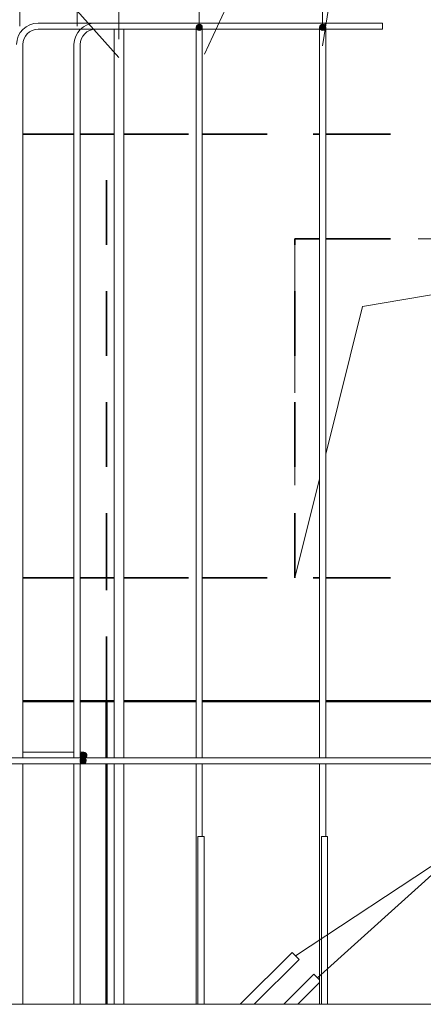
# Model space of a CAD drawing. Header units: millimetres. Extents: x -17544 to 38599, y 41716 to 49146.
# Tile 70 of 79: x 25011 to 25666, y 45708 to 47305. Entities that reach past the tile are written whole.
import ezdxf

# ---------------------------------------------------------------- set-up
doc = ezdxf.new("R2010")
doc.units = ezdxf.units.MM
doc.linetypes.add('01 Штриховая _4 мм_', pattern=[180, 105, -75])
doc.linetypes.add('ADSK_Невидимые', pattern=[150, 90, -60])
for name, color, linetype, lineweight in [('A-____-____-DIMS', 211, 'Continuous', 9), ('A-____-____-DIMS-30', 211, 'Continuous', 9), ('A-DETL-GENF-HDLN', 90, 'ADSK_Невидимые', 20), ('A-DETL-GENF-OTLN', 92, 'Continuous', 20), ('A-DOOR-____-OTLN', 31, 'Continuous', 20), ('A-FLOR-____-MCUT', 192, 'Continuous', 50), ('A-FLOR-____-OTLN', 192, 'Continuous', 20), ('A-WALL-____-MCUT', 113, 'Continuous', 50), ('A-WALL-____-OTLN', 113, 'Continuous', 20), ('S-RBAR-____-IDEN', 171, 'Continuous', 20), ('S-RBAR-____-MCUT', 171, 'Continuous', 20), ('S-RBAR-____-OTLN', 171, 'Continuous', 100)]:
    doc.layers.add(name, color=color, linetype=linetype, lineweight=lineweight)
doc.styles.add('GOST Common_I_1', font='GOST Common Italic.ttf', dxfattribs={"width": 0.8, "height": 75})
doc.dimstyles.new('ADSK_Округление_5мм__Узкий_', dxfattribs={"dimscale": 304.8, "dimtxt": 0.247469, "dimasz": 0.177165, "dimexe": 0.147638, "dimexo": 0.000322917, "dimgap": 0.03937, "dimtad": 1, "dimdec": 0, "dimlfac": 304.8, "dimrnd": 5, "dimdsep": 46, "dimtxsty": 'GOST Common_I_1', "dimblk1": 'OBLIQUE', "dimblk2": 'OBLIQUE', "dimsah": 1, "dimcen": 0.09, "dimdle": 0.147638, "dimazin": 0, "dimtfac": 1, "dimtdec": 4, "dimtix": 1, "dimtmove": 0, "dimatfit": 3, "dimfxl": 1, "dimtvp": 1, "dimtfill": 1, "dimtolj": 1, "dimtzin": 0, "dimlwd": 20, "dimlwe": 20, "dimarcsym": 2})
doc.dimstyles.new('ADSK_Округление_5мм__Узкий__1', dxfattribs={"dimscale": 304.8, "dimtxt": 0.247469, "dimasz": 0.177165, "dimexe": 0.147638, "dimexo": 0.000322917, "dimgap": 0.03937, "dimtad": 1, "dimdec": 0, "dimlfac": 304.8, "dimrnd": 5, "dimdsep": 46, "dimtxsty": 'GOST Common_I_1', "dimblk1": 'OBLIQUE', "dimblk2": 'OBLIQUE', "dimsah": 1, "dimcen": 0.09, "dimdle": 0.147638, "dimazin": 0, "dimtfac": 1, "dimtdec": 4, "dimtix": 1, "dimtmove": 1, "dimatfit": 3, "dimfxl": 1, "dimtvp": 1, "dimtfill": 1, "dimtolj": 1, "dimtzin": 0, "dimlwd": 20, "dimlwe": 20, "dimarcsym": 2})

# ---------------------------------------------------------------- blocks, each defined once
blk = doc.blocks.new('ADSK_Дверь_ПроемПрямоугольный - ADSK_Дверь_ПроемПрямоугольный-1757035-КЖ1_Р_ВЭ15_Армирование_5')
at = {"layer": 'A-DETL-GENF-HDLN'}
for p, q in [((-13175, 46400), (-13175, 46950)), ((-13175, 46950), (-13134.8, 46950)), ((-13124.8, 46950), (-12909.8, 46950)), ((-12899.8, 46950), (-12425, 46950)), ((-12425, 46950), (-12425, 46400))]:
    blk.add_line(p, q, dxfattribs=at)
at = {"layer": 'A-DETL-GENF-OTLN'}
for p, q in [((-12899.8, 46868.4), (-12425, 46950)), ((-13065, 46840), (-12909.8, 46866.7)), ((-13124.8, 46600.7), (-13065, 46840)), ((-13175, 46400), (-13134.8, 46560.7))]:
    blk.add_line(p, q, dxfattribs=at)
blk = doc.blocks.new('DIMBLOCK280-КЖ1_Р_ВЭ15_Армирование_5')
at = {"layer": 'A-____-____-DIMS-30', "lineweight": 20}
for p, q in [((24832.6, 47875.6), (24932, 47875.6)), ((24932, 47875.6), (24982.8, 47551.6)), ((24954.3, 47551.6), (24954.3, 47596.6)), ((25011.3, 47551.6), (25011.3, 47596.6)), ((24954.3, 47551.6), (25011.3, 47551.6)), ((24954.3, 47551.6), (24954.3, 47274.1)), ((25011.3, 47551.6), (25011.3, 47295))]:
    blk.add_line(p, q, dxfattribs=at)
at = {"layer": 'A-____-____-DIMS-30', "lineweight": 40}
for p, q in [((24954.3, 47551.6), (24981.3, 47578.6)), ((25011.3, 47551.6), (25038.3, 47578.6)), ((24954.3, 47551.6), (24927.3, 47524.6)), ((25011.3, 47551.6), (24984.3, 47524.6))]:
    blk.add_line(p, q, dxfattribs=at)
at = {"layer": 'A-____-____-DIMS-30', "color": 0, "lineweight": 20, "insert": (24832.6, 47985.6), "char_height": 75, "width": 101.253, "attachment_point": 1, "line_spacing_factor": 1.022761, "style": 'GOST Common_I_1', "bg_fill": 3, "box_fill_scale": 1.25, "bg_fill_color": 256, "bg_fill_true_color": 13158600, "bg_fill_transparency": 0}
blk.add_mtext('55', dxfattribs=at)
blk = doc.blocks.new('_Oblique')
at = {"color": 0, "linetype": 'ByBlock', "lineweight": -2}
blk.add_line((-0.5, -0.5), (0.5, 0.5), dxfattribs=at)
blk = doc.blocks.new('DIMBLOCK281-КЖ1_Р_ВЭ15_Армирование_5')
at = {"layer": 'A-____-____-DIMS-30', "lineweight": 20}
for p, q in [((25108.6, 48037.6), (25057.8, 47551.6)), ((25208, 48037.6), (25108.6, 48037.6)), ((25011.3, 47551.6), (25011.3, 47596.6)), ((25104.3, 47551.6), (25104.3, 47596.6)), ((25011.3, 47551.6), (25104.3, 47551.6)), ((25011.3, 47551.6), (25011.3, 47295)), ((25104.3, 47551.6), (25104.3, 47295))]:
    blk.add_line(p, q, dxfattribs=at)
at = {"layer": 'A-____-____-DIMS-30', "lineweight": 40}
for p, q in [((25011.3, 47551.6), (25038.3, 47578.6)), ((25104.3, 47551.6), (25131.3, 47578.6)), ((25011.3, 47551.6), (24984.3, 47524.6)), ((25104.3, 47551.6), (25077.3, 47524.6))]:
    blk.add_line(p, q, dxfattribs=at)
at = {"layer": 'A-____-____-DIMS-30', "color": 0, "lineweight": 20, "insert": (25123.6, 48147.6), "char_height": 75, "width": 101.253, "attachment_point": 1, "line_spacing_factor": 1.022761, "style": 'GOST Common_I_1', "bg_fill": 3, "box_fill_scale": 1.25, "bg_fill_color": 256, "bg_fill_true_color": 13158600, "bg_fill_transparency": 0}
blk.add_mtext('95', dxfattribs=at)
blk = doc.blocks.new('DIMBLOCK282-КЖ1_Р_ВЭ15_Армирование_5')
at = {"layer": 'A-____-____-DIMS-30', "lineweight": 20}
for p, q in [((25189, 47875.6), (25138.2, 47551.6)), ((25288.4, 47875.6), (25189, 47875.6)), ((25104.3, 47551.6), (25104.3, 47596.6)), ((25172.2, 47551.6), (25172.2, 47596.6)), ((25104.3, 47551.6), (25172.2, 47551.6)), ((25104.3, 47551.6), (25104.3, 47295)), ((25172.2, 47551.6), (25172.2, 47274.1))]:
    blk.add_line(p, q, dxfattribs=at)
at = {"layer": 'A-____-____-DIMS-30', "lineweight": 40}
for p, q in [((25104.3, 47551.6), (25131.3, 47578.6)), ((25172.2, 47551.6), (25199.2, 47578.6)), ((25104.3, 47551.6), (25077.3, 47524.6)), ((25172.2, 47551.6), (25145.2, 47524.6))]:
    blk.add_line(p, q, dxfattribs=at)
at = {"layer": 'A-____-____-DIMS-30', "color": 0, "lineweight": 20, "insert": (25204, 47985.6), "char_height": 75, "width": 101.253, "attachment_point": 1, "line_spacing_factor": 1.022761, "style": 'GOST Common_I_1', "bg_fill": 3, "box_fill_scale": 1.25, "bg_fill_color": 256, "bg_fill_true_color": 13158600, "bg_fill_transparency": 0}
blk.add_mtext('70', dxfattribs=at)
blk = doc.blocks.new('DIMBLOCK283-КЖ1_Р_ВЭ15_Армирование_5')
at = {"layer": 'A-____-____-DIMS-30', "lineweight": 20}
for p, q in [((25317.3, 47713.6), (25237.2, 47551.6)), ((25447.4, 47713.6), (25317.3, 47713.6)), ((25172.2, 47551.6), (25172.2, 47596.6)), ((25302.3, 47551.6), (25302.3, 47596.6)), ((25172.2, 47551.6), (25302.3, 47551.6)), ((25172.2, 47551.6), (25172.2, 47274.1)), ((25302.3, 47551.6), (25302.3, 47293.1))]:
    blk.add_line(p, q, dxfattribs=at)
at = {"layer": 'A-____-____-DIMS-30', "lineweight": 40}
for p, q in [((25172.2, 47551.6), (25199.2, 47578.6)), ((25302.3, 47551.6), (25329.3, 47578.6)), ((25172.2, 47551.6), (25145.2, 47524.6)), ((25302.3, 47551.6), (25275.3, 47524.6))]:
    blk.add_line(p, q, dxfattribs=at)
at = {"layer": 'A-____-____-DIMS-30', "color": 0, "lineweight": 20, "insert": (25332.3, 47823.6), "char_height": 75, "width": 138.073, "attachment_point": 1, "line_spacing_factor": 1.022761, "style": 'GOST Common_I_1', "bg_fill": 3, "box_fill_scale": 1.25, "bg_fill_color": 256, "bg_fill_true_color": 13158600, "bg_fill_transparency": 0}
blk.add_mtext('130', dxfattribs=at)
blk = doc.blocks.new('DIMBLOCK284-КЖ1_Р_ВЭ15_Армирование_5')
at = {"layer": 'A-____-____-DIMS-30', "lineweight": 20}
for p, q in [((25302.3, 47551.6), (25302.3, 47596.6)), ((25502.3, 47551.6), (25502.3, 47596.6)), ((25302.3, 47551.6), (25502.3, 47551.6)), ((25302.3, 47551.6), (25302.3, 47293.1)), ((25502.3, 47551.6), (25502.3, 47293.1))]:
    blk.add_line(p, q, dxfattribs=at)
at = {"layer": 'A-____-____-DIMS-30', "lineweight": 40}
for p, q in [((25302.3, 47551.6), (25329.3, 47578.6)), ((25502.3, 47551.6), (25529.3, 47578.6)), ((25302.3, 47551.6), (25275.3, 47524.6)), ((25502.3, 47551.6), (25475.3, 47524.6))]:
    blk.add_line(p, q, dxfattribs=at)
at = {"layer": 'A-____-____-DIMS-30', "color": 0, "lineweight": 20, "insert": (25339, 47661.6), "char_height": 75, "width": 151.88, "attachment_point": 1, "line_spacing_factor": 1.022761, "style": 'GOST Common_I_1', "bg_fill": 3, "box_fill_scale": 1.25, "bg_fill_color": 256, "bg_fill_true_color": 13158600, "bg_fill_transparency": 0}
blk.add_mtext('200', dxfattribs=at)
blk = doc.blocks.new('DIMBLOCK285-КЖ1_Р_ВЭ15_Армирование_5')
at = {"layer": 'A-____-____-DIMS-30', "lineweight": 20}
for p, q in [((25502.3, 47551.6), (25502.3, 47596.6)), ((25727.3, 47551.6), (25727.3, 47596.6)), ((25502.3, 47551.6), (25727.3, 47551.6)), ((25502.3, 47551.6), (25502.3, 47293.1)), ((25727.3, 47551.6), (25727.3, 47293.1))]:
    blk.add_line(p, q, dxfattribs=at)
at = {"layer": 'A-____-____-DIMS-30', "lineweight": 40}
for p, q in [((25502.3, 47551.6), (25529.3, 47578.6)), ((25727.3, 47551.6), (25754.3, 47578.6)), ((25502.3, 47551.6), (25475.3, 47524.6)), ((25727.3, 47551.6), (25700.3, 47524.6))]:
    blk.add_line(p, q, dxfattribs=at)
at = {"layer": 'A-____-____-DIMS-30', "color": 0, "lineweight": 20, "insert": (25551.5, 47661.6), "char_height": 75, "width": 151.88, "attachment_point": 1, "line_spacing_factor": 1.022761, "style": 'GOST Common_I_1', "bg_fill": 3, "box_fill_scale": 1.25, "bg_fill_color": 256, "bg_fill_true_color": 13158600, "bg_fill_transparency": 0}
blk.add_mtext('225', dxfattribs=at)

msp = doc.modelspace()

# ---------------------------------------------------------------- hatches: boundary and pattern name
at = {"layer": 'S-RBAR-____-MCUT'}
h = msp.add_hatch(color=256, dxfattribs=at)
edge = h.paths.add_edge_path()
edge.add_arc((25302.277, 47293.1452), 5, 0, 360)
h = msp.add_hatch(color=256, dxfattribs=at)
edge = h.paths.add_edge_path()
edge.add_arc((25302.277, 47293.1452), 5, 0, 360)
for points in [[(25303.8221, 47288.3899), (25307.277, 47293.1452), (25303.8221, 47297.9005), (25298.2319, 47296.0841), (25298.2319, 47290.2063)], [(25303.8221, 47288.3899), (25307.277, 47293.1452), (25303.8221, 47297.9005), (25298.2319, 47296.0841), (25298.2319, 47290.2063)], [(25503.8221, 47288.3899), (25507.277, 47293.1452), (25503.8221, 47297.9005), (25498.2319, 47296.0841), (25498.2319, 47290.2063)], [(25503.8221, 47288.3899), (25507.277, 47293.1452), (25503.8221, 47297.9005), (25498.2319, 47296.0841), (25498.2319, 47290.2063)], [(25111.1514, 46098.9562), (25117.0292, 46098.9562), (25118.8456, 46104.5464), (25114.0903, 46108.0013), (25109.335, 46104.5464)], [(25115.0903, 46107.0013), (25119.8456, 46110.4562), (25118.0292, 46116.0464), (25112.1514, 46116.0464), (25110.335, 46110.4562)]]:
    msp.add_hatch(color=256, dxfattribs=at).paths.add_polyline_path(points)
h = msp.add_hatch(color=256, dxfattribs=at)
edge = h.paths.add_edge_path()
edge.add_arc((25502.277, 47293.1452), 5, 0, 360)
h = msp.add_hatch(color=256, dxfattribs=at)
edge = h.paths.add_edge_path()
edge.add_arc((25502.277, 47293.1452), 5, 0, 360)
h = msp.add_hatch(color=256, dxfattribs=at)
edge = h.paths.add_edge_path()
edge.add_arc((25114.0903, 46103.0013), 5, 0, 360)
h = msp.add_hatch(color=256, dxfattribs=at)
edge = h.paths.add_edge_path()
edge.add_arc((25115.0903, 46112.0013), 5, 0, 360)

# ---------------------------------------------------------------- linework, layer by layer
at = {"layer": 'A-FLOR-____-MCUT', "linetype": '01 Штриховая _4 мм_', "lineweight": 35}
for p, q in [((25016.3064, 47120), (25099.277, 47120)), ((25109.277, 47120), (25164.1706, 47120)), ((25180.1706, 47120), (25297.277, 47120)), ((25307.277, 47120), (25497.277, 47120)), ((25507.277, 47120), (25722.277, 47120)), ((25099.277, 46400), (25016.3064, 46400)), ((25152.0903, 46400), (25109.277, 46400)), ((25152.0903, 46200), (25152.0903, 46400)), ((25016.3064, 46200), (25099.277, 46200)), ((25109.277, 46200), (25152.0903, 46200))]:
    msp.add_line(p, q, dxfattribs=at)
at = {"layer": 'A-FLOR-____-OTLN', "linetype": '01 Штриховая _4 мм_', "lineweight": 35}
for p, q in [((25152.0903, 46400), (25164.1706, 46400)), ((25180.1706, 46400), (25297.277, 46400)), ((25307.277, 46400), (25497.277, 46400)), ((25507.277, 46400), (25722.277, 46400)), ((25164.1706, 46200), (25152.1399, 46200)), ((25297.277, 46200), (25180.1706, 46200)), ((25497.277, 46200), (25307.277, 46200)), ((25722.277, 46200), (25507.277, 46200))]:
    msp.add_line(p, q, dxfattribs=at)
at = {"layer": 'A-WALL-____-MCUT', "linetype": '01 Штриховая _4 мм_', "lineweight": 35}
for p, q in [((25099.277, 47120), (25016.3064, 47120)), ((25152.0903, 47120), (25109.277, 47120)), ((25152.0903, 46400), (25152.0903, 47120)), ((25016.3064, 46400), (25099.277, 46400)), ((25109.277, 46400), (25152.0903, 46400))]:
    msp.add_line(p, q, dxfattribs=at)
at = {"layer": 'A-WALL-____-MCUT'}
for p, q in [((25099.277, 46200), (25016.3064, 46200)), ((25152.0903, 46200), (25109.277, 46200)), ((25152.0903, 46108), (25152.0903, 46200)), ((25152.0903, 45708), (25152.0903, 46098))]:
    msp.add_line(p, q, dxfattribs=at)
at = {"layer": 'A-WALL-____-OTLN', "linetype": '01 Штриховая _4 мм_', "lineweight": 35}
for p, q in [((25457.0903, 46400), (25457.0903, 46950)), ((25457.0903, 46950), (25497.277, 46950)), ((25507.277, 46950), (25722.277, 46950)), ((25152.1399, 46400), (25164.1706, 46400)), ((25180.1706, 46400), (25297.277, 46400)), ((25307.277, 46400), (25457.0903, 46400))]:
    msp.add_line(p, q, dxfattribs=at)
at = {"layer": 'A-WALL-____-OTLN', "lineweight": 50}
for p, q in [((25164.1706, 46200), (25152.1399, 46200)), ((25297.277, 46200), (25180.1706, 46200)), ((25497.277, 46200), (25307.277, 46200)), ((25722.277, 46200), (25507.277, 46200))]:
    msp.add_line(p, q, dxfattribs=at)
at = {"layer": 'S-RBAR-____-IDEN'}
for p in [(25458.4419, 45786.4823), (25493.7972, 45751.127)]:
    msp.add_line(p, (25738.3479, 45971.3248), dxfattribs=at)
at = {"layer": 'S-RBAR-____-MCUT'}
for p, q in [((25303.8221, 47297.9005), (25298.2319, 47296.0841)), ((25303.8221, 47297.9005), (25298.2319, 47296.0841)), ((25298.2319, 47296.0841), (25298.2319, 47290.2063)), ((25298.2319, 47296.0841), (25298.2319, 47290.2063)), ((25298.2319, 47290.2063), (25303.8221, 47288.3899)), ((25298.2319, 47290.2063), (25303.8221, 47288.3899)), ((25307.277, 47293.1452), (25303.8221, 47297.9005)), ((25307.277, 47293.1452), (25303.8221, 47297.9005)), ((25303.8221, 47288.3899), (25307.277, 47293.1452)), ((25303.8221, 47288.3899), (25307.277, 47293.1452)), ((25503.8221, 47297.9005), (25498.2319, 47296.0841)), ((25503.8221, 47297.9005), (25498.2319, 47296.0841)), ((25498.2319, 47296.0841), (25498.2319, 47290.2063)), ((25498.2319, 47296.0841), (25498.2319, 47290.2063)), ((25498.2319, 47290.2063), (25503.8221, 47288.3899)), ((25498.2319, 47290.2063), (25503.8221, 47288.3899)), ((25507.277, 47293.1452), (25503.8221, 47297.9005)), ((25507.277, 47293.1452), (25503.8221, 47297.9005)), ((25503.8221, 47288.3899), (25507.277, 47293.1452)), ((25503.8221, 47288.3899), (25507.277, 47293.1452)), ((25114.0903, 46108.0013), (25109.335, 46104.5464)), ((25109.335, 46104.5464), (25111.1514, 46098.9562)), ((25112.1514, 46116.0464), (25110.335, 46110.4562)), ((25110.335, 46110.4562), (25115.0903, 46107.0013)), ((25118.0292, 46116.0464), (25112.1514, 46116.0464)), ((25118.8456, 46104.5464), (25114.0903, 46108.0013)), ((25115.0903, 46107.0013), (25119.8456, 46110.4562)), ((25117.0292, 46098.9562), (25118.8456, 46104.5464)), ((25119.8456, 46110.4562), (25118.0292, 46116.0464)), ((25111.1514, 46098.9562), (25117.0292, 46098.9562))]:
    msp.add_line(p, q, dxfattribs=at)
for centre in [(25302.277, 47293.1452), (25302.277, 47293.1452), (25502.277, 47293.1452), (25502.277, 47293.1452), (25114.0903, 46103.0013), (25115.0903, 46112.0013)]:
    msp.add_circle(centre, 5, dxfattribs=at)
at = {"layer": 'S-RBAR-____-OTLN', "lineweight": 20}
for p, q in [((25041.3064, 47300), (25506.3064, 47300)), ((25041.3064, 47290), (25297.277, 47290)), ((25134.277, 47300), (25599.277, 47300)), ((25134.277, 47290), (25297.277, 47290)), ((25164.1706, 47290.8794), (25164.1706, 47244.1196)), ((25180.1706, 47290.8794), (25180.1706, 47244.1196)), ((25297.277, 47263.1452), (25297.277, 47293.1452)), ((25307.277, 47263.1452), (25307.277, 47293.1452)), ((25307.277, 47290), (25497.277, 47290)), ((25307.277, 47290), (25497.277, 47290)), ((25497.277, 47263.1452), (25497.277, 47293.1452)), ((25506.3064, 47295.9459), (25506.3064, 47300)), ((25507.277, 47263.1452), (25507.277, 47293.1452)), ((25507.277, 47290), (25599.277, 47290)), ((25599.277, 47290), (25599.277, 47300)), ((25016.3064, 46108), (25016.3064, 47265)), ((25099.277, 46108), (25099.277, 47265)), ((25109.277, 46108), (25109.277, 47265)), ((25297.277, 46108), (25297.277, 47263.1452)), ((25307.277, 46108), (25307.277, 47263.1452)), ((25497.277, 46108), (25497.277, 47263.1452)), ((25507.277, 46108), (25507.277, 47263.1452)), ((25164.1706, 46108), (25164.1706, 47244.1196)), ((25180.1706, 46108), (25180.1706, 47244.1196)), ((27024.277, 46108), (22004.277, 46108)), ((25016.2732, 46117.0013), (25020.0903, 46117.0013)), ((25020.0903, 46117.0013), (25085.0903, 46117.0013)), ((25085.0903, 46117.0013), (25099.3194, 46117.0013)), ((25109.4697, 46117.0013), (25115.0903, 46117.0013)), ((27024.277, 46098), (22004.277, 46098)), ((25016.3064, 45708), (25016.3064, 46098)), ((25099.277, 45708), (25099.277, 46098)), ((25109.277, 45708), (25109.277, 46098)), ((25164.1706, 45708), (25164.1706, 46098)), ((25180.1706, 45708), (25180.1706, 46098)), ((25297.277, 45708), (25297.277, 46098)), ((25307.277, 45980), (25307.277, 46098)), ((25497.277, 45708), (25497.277, 46098)), ((25507.277, 45980), (25507.277, 46098)), ((25310.277, 45980), (25300.277, 45980)), ((25300.277, 45708), (25300.277, 45980)), ((25310.277, 45708), (25310.277, 45980)), ((25510.277, 45980), (25500.277, 45980)), ((25500.277, 45708), (25500.277, 45980)), ((25510.277, 45708), (25510.277, 45980)), ((25452.7851, 45792.1392), (25368.6459, 45708)), ((25452.7851, 45792.1392), (25464.0988, 45780.8255)), ((25464.0988, 45780.8255), (25391.2733, 45708)), ((25488.1404, 45756.7838), (25439.3566, 45708)), ((25488.1404, 45756.7838), (25497.277, 45747.6472)), ((25497.277, 45743.293), (25461.984, 45708)), ((27024.277, 45708), (22004.277, 45708))]:
    msp.add_line(p, q, dxfattribs=at)
for centre, radius, start, end in [((25041.3064, 47265), 35, 90, 180), ((25041.3064, 47265), 25, 90, 180), ((25134.277, 47265), 35, 90, 180), ((25134.277, 47265), 25, 90, 180), ((25172.1706, 47292.1196), 8, 83.4172015, 96.5827985), ((25302.277, 47293.1452), 5, 0, 180), ((25502.277, 47293.1452), 5, 0, 180), ((25115.0903, 46112.0013), 5, 306.2070058, 90)]:
    msp.add_arc(centre, radius, start, end, dxfattribs=at)

# ---------------------------------------------------------------- block references
at = {"layer": 'A-DOOR-____-OTLN'}
msp.add_blockref('ADSK_Дверь_ПроемПрямоугольный - ADSK_Дверь_ПроемПрямоугольный-1757035-КЖ1_Р_ВЭ15_Армирование_5', (38632.0913, 0), dxfattribs=at)

# ---------------------------------------------------------------- next in the draw order: dimensions: what is measured, and where the dimension line sits
at = {"layer": 'A-____-____-DIMS', "lineweight": 20}
dim = msp.add_linear_dim(base=(25011.3064, 47551.5981), p1=(24954.2756, 47244.1196), p2=(25011.3064, 47265), dimstyle='ADSK_Округление_5мм__Узкий__1', override={"dimpost": '<>', "dimfxl": 60.733047}, dxfattribs=at)
dim.commit()
dim.dimension.update_dxf_attribs({"geometry": 'DIMBLOCK280-КЖ1_Р_ВЭ15_Армирование_5', "text_midpoint": (24883.2288, 47935.6103), "dimtype": 160})

# ---------------------------------------------------------------- next in the draw order: dimensions: what is measured, and where the dimension line sits
dim = msp.add_linear_dim(base=(25104.277, 47551.5981), p1=(25011.3064, 47265), p2=(25104.277, 47265), dimstyle='ADSK_Округление_5мм__Узкий__1', override={"dimpost": '<>', "dimfxl": 92.970563}, dxfattribs=at)
dim.commit()
dim.dimension.update_dxf_attribs({"geometry": 'DIMBLOCK281-КЖ1_Р_ВЭ15_Армирование_5', "text_midpoint": (25174.2295, 48097.6103), "dimtype": 160})

# ---------------------------------------------------------------- next in the draw order: dimensions: what is measured, and where the dimension line sits
dim = msp.add_linear_dim(base=(25172.1706, 47551.5981), p1=(25104.277, 47265), p2=(25172.1706, 47244.1196), dimstyle='ADSK_Округление_5мм__Узкий__1', override={"dimpost": '<>', "dimfxl": 71.031878}, dxfattribs=at)
dim.commit()
dim.dimension.update_dxf_attribs({"geometry": 'DIMBLOCK282-КЖ1_Р_ВЭ15_Армирование_5', "text_midpoint": (25254.6616, 47935.6103), "dimtype": 160})

# ---------------------------------------------------------------- next in the draw order: dimensions: what is measured, and where the dimension line sits
dim = msp.add_linear_dim(base=(25302.277, 47551.5981), p1=(25172.1706, 47244.1196), p2=(25302.277, 47263.1452), dimstyle='ADSK_Округление_5мм__Узкий__1', override={"dimpost": '<>', "dimfxl": 131.490159}, dxfattribs=at)
dim.commit()
dim.dimension.update_dxf_attribs({"geometry": 'DIMBLOCK283-КЖ1_Р_ВЭ15_Армирование_5', "text_midpoint": (25401.3565, 47773.6103), "dimtype": 160})

# ---------------------------------------------------------------- next in the draw order: linework, layer by layer
at = {"layer": 'S-RBAR-____-IDEN'}
msp.add_line((25172.1706, 47244.1196), (24678.01, 47798.01), dxfattribs=at)

# ---------------------------------------------------------------- next in the draw order: dimensions: what is measured, and where the dimension line sits
at = {"layer": 'A-____-____-DIMS', "lineweight": 20}
dim = msp.add_linear_dim(base=(25502.277, 47551.5981), p1=(25302.277, 47263.1452), p2=(25502.277, 47263.1452), dimstyle='ADSK_Округление_5мм__Узкий_', override={"dimpost": '<>', "dimfxl": 200}, dxfattribs=at)
dim.commit()
dim.dimension.update_dxf_attribs({"geometry": 'DIMBLOCK284-КЖ1_Р_ВЭ15_Армирование_5', "text_midpoint": (25402.277, 47601.0981)})

# ---------------------------------------------------------------- next in the draw order: dimensions: what is measured, and where the dimension line sits
dim = msp.add_linear_dim(base=(25727.277, 47551.5981), p1=(25502.277, 47263.1452), p2=(25727.277, 47263.1452), dimstyle='ADSK_Округление_5мм__Узкий_', override={"dimpost": '<>', "dimfxl": 224.999967}, dxfattribs=at)
dim.commit()
dim.dimension.update_dxf_attribs({"geometry": 'DIMBLOCK285-КЖ1_Р_ВЭ15_Армирование_5', "text_midpoint": (25614.777, 47601.0981)})

# ---------------------------------------------------------------- next in the draw order: linework, layer by layer
at = {"layer": 'S-RBAR-____-IDEN'}
for p in [(25310.989, 47249.3272), (25502.277, 47263.1452)]:
    msp.add_line(p, (25598.0222, 47874.5942), dxfattribs=at)

doc.saveas('drawing.dxf')
